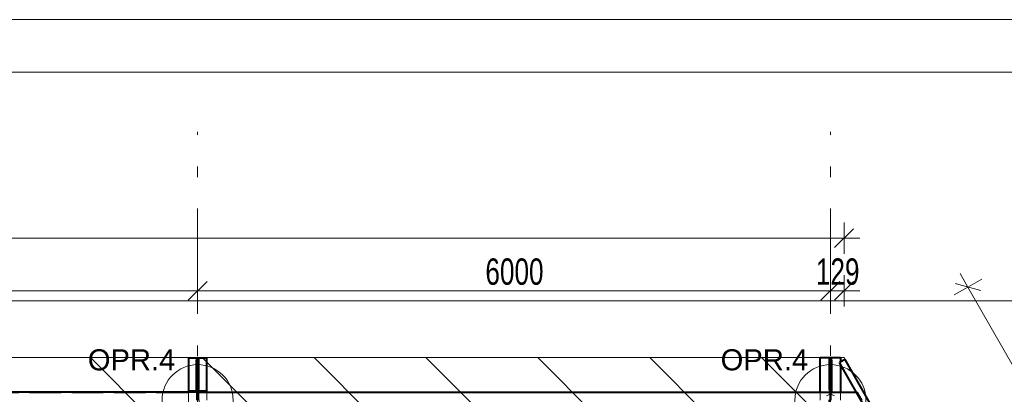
# Model space of a CAD drawing. Header units: metres. Extents: x 235 to 340, y 94 to 153.
# Tile 45 of 48: x 299.58 to 308.91, y 149.83 to 153.39. Entities that reach past the tile are written whole.
import ezdxf

# ---------------------------------------------------------------- set-up
doc = ezdxf.new("R2010")
doc.units = ezdxf.units.M
doc.linetypes.add('__RA_15', pattern=[1.7, 1, -0.3, 0.1, -0.3])
doc.linetypes.add('__RA_2', pattern=[0.4, 0.3, -0.1])
for name, color, linetype, lineweight in [('OSY', 204, '__RA_15', 13), ('POPIS', 7, 'Continuous', 13), ('SRAFY', 254, 'Continuous', 18), ('Standard', 7, 'Continuous', 40), ('VYZTUZ', 11, 'Continuous', 50)]:
    doc.layers.add(name, color=color, linetype=linetype, lineweight=lineweight)
doc.styles.add('ARIAL', font='ARIAL.TTF')

msp = doc.modelspace()

# ---------------------------------------------------------------- linework, layer by layer
at = {"layer": 'OSY', "color": 204, "linetype": '__RA_15', "lineweight": 13}
for p, q in [((301.2656, 126.7921), (301.2656, 152.3201)), ((307.2656, 126.7921), (307.2656, 152.3201))]:
    msp.add_line(p, q, dxfattribs=at)
at = {"layer": 'SRAFY', "color": 136, "linetype": 'Continuous', "lineweight": 18}
for points in [[(234.8593, 93.9862), (339.8593, 93.9862), (339.8593, 153.3862), (234.8593, 153.3862), (234.8593, 93.9862)], [(235.3593, 94.4862), (339.3593, 94.4862), (339.3593, 152.8862), (235.3593, 152.8862), (235.3593, 94.4862)]]:
    msp.add_lwpolyline(points, dxfattribs=at)
at = {"layer": 'Standard', "color": 7, "linetype": 'Continuous', "lineweight": 13}
for p, q in [((307.3946, 150.1778), (259.1366, 150.1778)), ((319.6676, 128.6216), (307.3946, 150.1778))]:
    msp.add_line(p, q, dxfattribs=at)
at = {"layer": 'Standard', "color": 1, "linetype": 'Continuous', "lineweight": 13}
for p, q in [((316.8422, 133.5841), (300.2485, 150.1778)), ((315.4399, 136.047), (301.3091, 150.1778)), ((314.0377, 138.5099), (302.3698, 150.1778)), ((312.6354, 140.9728), (303.4304, 150.1778)), ((311.2332, 143.4358), (304.4911, 150.1778)), ((309.8309, 145.8987), (305.5518, 150.1778)), ((308.4287, 148.3616), (306.6124, 150.1778))]:
    msp.add_line(p, q, dxfattribs=at)
at = {"layer": 'Standard', "color": 1, "linetype": 'Continuous', "lineweight": 40}
for p, q in [((301.1796, 150.175), (301.2596, 150.175)), ((301.1796, 150.175), (301.1796, 149.8586)), ((301.2596, 150.175), (301.2716, 150.175)), ((301.2596, 149.8586), (301.2596, 150.175)), ((301.2716, 150.175), (301.3516, 150.175)), ((301.2716, 150.175), (301.2716, 149.8586)), ((301.3516, 149.8486), (301.3516, 150.175)), ((307.1696, 149.8486), (307.1696, 150.175)), ((307.2596, 150.175), (307.1696, 150.175)), ((307.2596, 150.175), (307.2716, 150.175)), ((307.2596, 149.8486), (307.2596, 150.175)), ((307.3616, 150.175), (307.2716, 150.175)), ((307.2716, 150.175), (307.2716, 149.8486)), ((307.4045, 150.1604), (307.3524, 150.1308)), ((319.5985, 128.6216), (307.3524, 150.1308)), ((307.3616, 150.175), (307.3616, 150.136)), ((319.6676, 128.6216), (307.4045, 150.1604)), ((307.3616, 150.1145), (307.3616, 149.8486)), ((301.2596, 149.8486), (295.2716, 149.8486)), ((301.1796, 149.8486), (301.1796, 149.8586)), ((301.3496, 149.8586), (301.1796, 149.8586)), ((301.2596, 149.8486), (301.2716, 149.8486)), ((301.2596, 149.8486), (301.2596, 149.7736)), ((301.2716, 149.8486), (307.5131, 149.8486)), ((301.2716, 149.8486), (301.2716, 149.7736)), ((301.3496, 149.8586), (301.3496, 149.8486)), ((307.5131, 149.8486), (307.5558, 149.7736))]:
    msp.add_line(p, q, dxfattribs=at)
at = {"layer": 'Standard', "color": 136, "linetype": '__RA_2', "lineweight": 18}
for p, q in [((301.2496, 143.4545), (301.2496, 150.175)), ((301.2816, 150.175), (301.2816, 143.4545)), ((307.2496, 150.175), (307.2496, 143.4545)), ((307.2816, 143.4545), (307.2816, 150.175)), ((307.3616, 150.136), (307.3616, 150.1145)), ((319.6607, 128.6216), (307.3993, 150.1575)), ((295.2716, 149.8426), (301.2596, 149.8426)), ((301.1796, 149.8486), (301.1796, 149.6986)), ((301.2536, 149.8484), (301.2536, 149.8481)), ((301.2596, 149.8481), (301.2536, 149.8481)), ((301.2536, 149.8481), (301.2536, 149.8011)), ((301.2596, 149.8486), (301.2596, 149.8586)), ((301.2716, 149.8586), (301.2716, 149.8486)), ((307.5171, 149.8426), (301.2716, 149.8426)), ((301.3516, 149.7736), (301.3516, 149.8486)), ((307.1696, 149.7736), (307.1696, 149.8486)), ((307.2596, 149.6986), (307.2596, 149.8486)), ((307.2656, 149.8293), (307.2656, 149.8364)), ((307.2716, 149.8486), (307.2716, 149.7736)), ((307.3616, 149.8486), (307.3616, 149.7736)), ((307.5229, 149.8486), (307.5131, 149.8486)), ((307.5561, 149.7736), (307.5134, 149.8486)), ((307.5564, 149.7736), (307.5171, 149.8426)), ((307.5171, 149.8426), (307.5258, 149.8426)), ((307.5656, 149.7736), (307.5229, 149.8486)), ((307.5258, 149.8426), (307.5651, 149.7736)), ((307.2274, 149.8135), (307.2656, 149.8293)), ((307.2496, 149.8288), (307.2596, 149.833)), ((307.2656, 149.8293), (307.3038, 149.8135)), ((307.2716, 149.833), (307.2816, 149.8288))]:
    msp.add_line(p, q, dxfattribs=at)
at = {"layer": 'Standard', "color": 7, "linetype": 'Continuous', "lineweight": 13}
msp.add_lwpolyline([(242.0779, 128.2883), (323.3759, 128.2883), (323.3759, 150.7173), (242.0779, 150.7173), (242.0779, 128.2883)], dxfattribs=at)
for centre in [(301.2656, 149.7736), (307.2656, 149.7736)]:
    msp.add_circle(centre, 0.3369, dxfattribs=at)
at = {"layer": 'VYZTUZ', "color": 171, "linetype": 'Continuous', "lineweight": 18}
for p, q in [((307.3946, 151.3114), (307.3946, 151.4614)), ((307.3046, 151.2214), (307.4846, 151.4014)), ((259.1366, 151.3114), (307.3946, 151.3114)), ((307.3946, 151.3114), (307.3946, 151.1614)), ((307.3946, 151.3114), (307.5446, 151.3114)), ((301.2656, 150.8114), (301.2656, 150.9614)), ((307.2656, 150.8114), (307.2656, 150.9614)), ((307.3946, 150.8114), (307.3946, 150.9614)), ((308.5695, 150.8467), (308.4953, 150.9771)), ((301.1756, 150.7214), (301.3556, 150.9014)), ((307.1756, 150.7214), (307.3556, 150.9014)), ((307.3046, 150.7214), (307.4846, 150.9014)), ((308.4468, 150.8804), (308.6922, 150.8131)), ((308.5695, 150.8467), (308.6999, 150.921)), ((295.2656, 150.8114), (301.2656, 150.8114)), ((301.2656, 150.8114), (301.2656, 150.6614)), ((301.2656, 150.8114), (307.2656, 150.8114)), ((307.2656, 150.8114), (307.2656, 150.6614)), ((307.2656, 150.8114), (307.3946, 150.8114)), ((307.3946, 150.8114), (307.3946, 150.6614)), ((307.3946, 150.8114), (307.5446, 150.8114)), ((308.5695, 150.8467), (308.4391, 150.7725)), ((308.5695, 150.8467), (320.8425, 129.2905))]:
    msp.add_line(p, q, dxfattribs=at)

# ---------------------------------------------------------------- texts
at = {"layer": 'POPIS', "color": 204, "linetype": 'Continuous', "lineweight": 13, "char_height": 0.2, "width": 0.09912, "attachment_point": 7, "style": 'ARIAL'}
for insert in [(300.2245, 150.0536), (306.2245, 150.0536)]:
    msp.add_mtext('\\W0.99;OPR.4', dxfattribs=dict(at, insert=insert))
at = {"layer": 'VYZTUZ', "color": 171, "linetype": 'Continuous', "lineweight": 18, "char_height": 0.25, "width": 0.089286, "attachment_point": 7, "style": 'ARIAL'}
for s, insert in [('\\W0.71;6000', (303.9941, 150.8657)), ('\\W0.71;129', (307.1275, 150.8657))]:
    msp.add_mtext(s, dxfattribs=dict(at, insert=insert))

doc.saveas('drawing.dxf')
